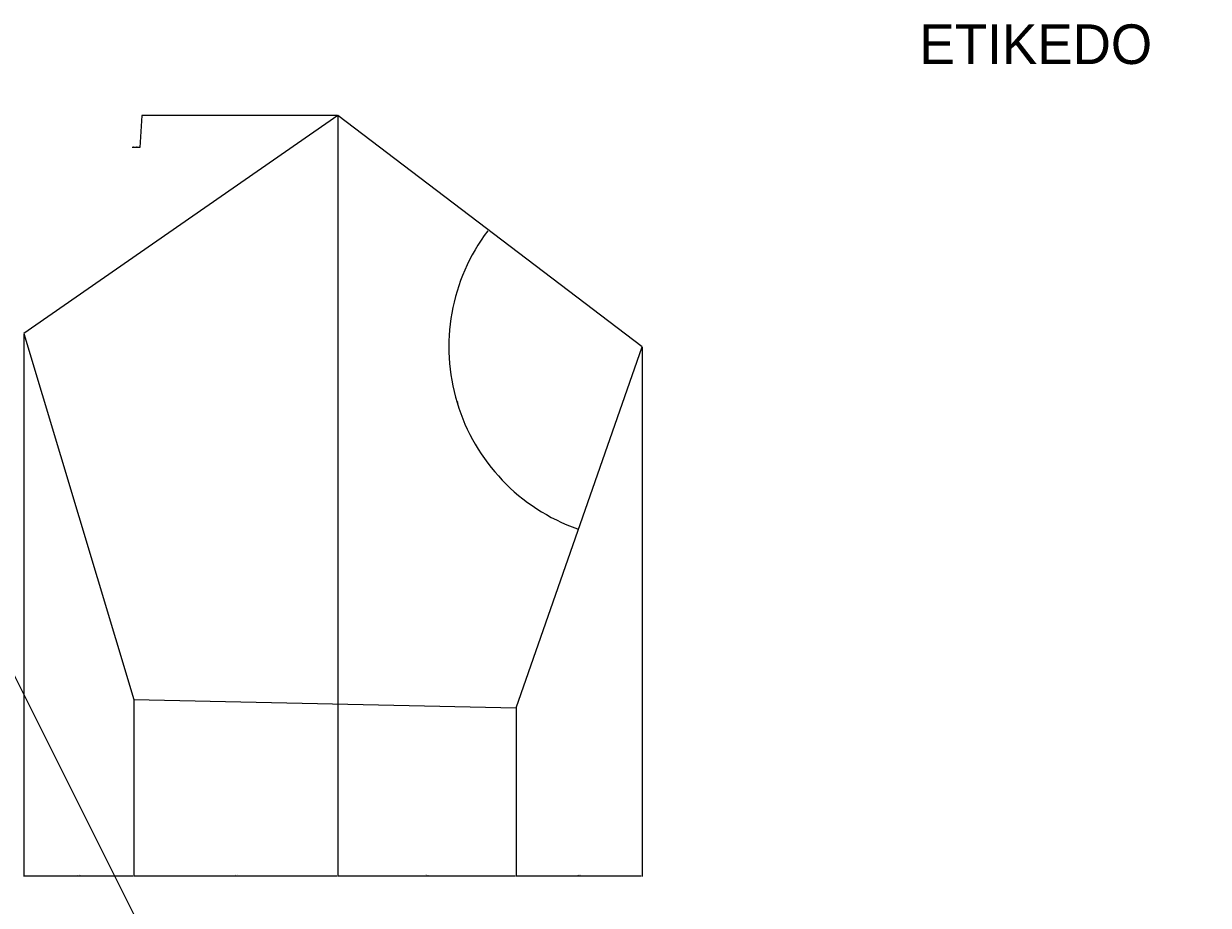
# Model space of a CAD drawing. Extents: x -2750778 to 731427, y -1983468 to 1712338.
# Tile 13 of 16: x -1069 to 1919, y 2709 to 4934. Entities that reach past the tile are written whole.
import ezdxf

# ---------------------------------------------------------------- set-up
doc = ezdxf.new("R2010")
doc.units = 0
doc.layers.get('0').update_dxf_attribs({"linetype": 'CONTINUOUS'})
doc.layers.get('DEFPOINTS').update_dxf_attribs({"linetype": 'CONTINUOUS'})
doc.layers.add('TAVOLO_2', color=2, linetype='CONTINUOUS')
doc.layers.add('TAVOLO_3', color=4, linetype='CONTINUOUS')
doc.dimstyles.new('ISO-25', dxfattribs={"dimtxt": 2.5, "dimasz": 2.5, "dimexe": 1.25, "dimexo": 0.625, "dimtad": 1, "dimtxsty": 'STANDARD', "dimcen": 2.5, "dimazin": 3, "dimtfac": 1, "dimtmove": 0, "dimatfit": 3})

# ---------------------------------------------------------------- blocks, each defined once
blk = doc.blocks.new('*D6')
at = {"layer": 'DEFPOINTS', "color": 0}
for p in [(3869.5, 4177.6), (4398, 4177.6), (0, 0)]:
    blk.add_point(p, dxfattribs=at)
at = {"layer": 'TAVOLO_3', "color": 0}
blk.add_line((3870.2, 4177.6), (4413.2, 4177.6), dxfattribs=at)
at = {"layer": 'TAVOLO_3', "color": 0, "insert": (4405.9, 4179.7), "char_height": 2.5, "attachment_point": 5}
blk.add_mtext('4177,65', dxfattribs=at)
blk = doc.blocks.new('*D7')
at = {"layer": 'DEFPOINTS', "color": 0}
for p in [(4630.5, 4515.7), (4820.8, 4198.8), (0, 0)]:
    blk.add_point(p, dxfattribs=at)
at = {"layer": 'TAVOLO_3', "color": 0}
for p, q in [((4630.5, 4515.1), (4630.5, 4208.8)), ((4630.5, 4208.8), (4820.8, 4203.8)), ((4820.8, 4203.8), (4820.8, 4183.2))]:
    blk.add_line(p, q, dxfattribs=at)
at = {"layer": 'TAVOLO_3', "color": 0, "insert": (4818.7, 4190.7), "char_height": 2.5, "attachment_point": 5, "rotation": 90}
blk.add_mtext('4630,52', dxfattribs=at)
blk = doc.blocks.new('*D8')
at = {"layer": 'DEFPOINTS', "color": 0}
for p in [(-276.9, 4701.8), (3.5, 4128.9), (490.6, 4118.2), (490.6, 4118.2), (172.7, 3208)]:
    blk.add_point(p, dxfattribs=at)
at = {"layer": 'TAVOLO_3', "color": 0}
blk.add_arc((490.6, 4118.2), 487.2, 143.0439, 250.4559, dxfattribs=at)
for points in [[(101, 4411.4), (101.6, 4410.9), (102.8, 4413.1)], [(327.8, 3659.5), (327.5, 3658.7), (330, 3658.3)]]:
    blk.add_solid(points, dxfattribs=at)
at = {"layer": 'TAVOLO_3', "color": 0, "insert": (25.9, 3978.4), "char_height": 2.5, "attachment_point": 5, "rotation": 286.7499}
blk.add_mtext('108°', dxfattribs=at)
blk = doc.blocks.new('*D9')
at = {"layer": 'DEFPOINTS', "color": 0}
for p in [(-276.9, 4701.8), (-780.9, 4621.3), (0, 0)]:
    blk.add_point(p, dxfattribs=at)
at = {"layer": 'TAVOLO_3', "color": 0}
for p, q in [((-770.9, 4701.8), (-775.9, 4621.3)), ((-277.5, 4701.8), (-770.9, 4701.8)), ((-775.9, 4621.3), (-795.7, 4621.3))]:
    blk.add_line(p, q, dxfattribs=at)
at = {"layer": 'TAVOLO_3', "color": 0, "insert": (-788.6, 4623.4), "char_height": 2.5, "attachment_point": 5}
blk.add_mtext('4701,85', dxfattribs=at)
blk = doc.blocks.new('*D10')
at = {"color": 0}
for p, q in [((-1069.1, 4151.7), (-1069.1, 2782)), ((-791.2, 3228.4), (-791.2, 2782)), ((-1066.6, 2783.3), (-793.7, 2783.3))]:
    blk.add_line(p, q, dxfattribs=at)
for points in [[(-1066.6, 2783.7), (-1066.6, 2782.9), (-1069.1, 2783.3)], [(-793.7, 2783.7), (-793.7, 2782.9), (-791.2, 2783.3)]]:
    blk.add_solid(points, dxfattribs=at)
at = {"layer": 'DEFPOINTS', "color": 0}
for p in [(-1069.1, 4152.3), (-791.2, 3229), (-791.2, 2783.3)]:
    blk.add_point(p, dxfattribs=at)
at = {"color": 0, "insert": (-930.1, 2785.4), "char_height": 2.5, "attachment_point": 5}
blk.add_mtext('277,87', dxfattribs=at)
blk = doc.blocks.new('*D11')
at = {"color": 0}
for p, q in [((-276.9, 4701.2), (-276.9, 2782)), ((-791.2, 3228.4), (-791.2, 2782)), ((-788.7, 2783.3), (-279.4, 2783.3))]:
    blk.add_line(p, q, dxfattribs=at)
for points in [[(-788.7, 2783.7), (-788.7, 2782.9), (-791.2, 2783.3)], [(-279.4, 2783.7), (-279.4, 2782.9), (-276.9, 2783.3)]]:
    blk.add_solid(points, dxfattribs=at)
at = {"layer": 'DEFPOINTS', "color": 0}
for p in [(-276.9, 4701.8), (-791.2, 3229), (-276.9, 2783.3)]:
    blk.add_point(p, dxfattribs=at)
at = {"color": 0, "insert": (-534, 2785.4), "char_height": 2.5, "attachment_point": 5}
blk.add_mtext('514,34', dxfattribs=at)
blk = doc.blocks.new('*D12')
at = {"layer": 'DEFPOINTS', "color": 0}
for p in [(-276.9, 4701.8), (172.7, 3208), (172.7, 2783.3)]:
    blk.add_point(p, dxfattribs=at)
at = {"layer": 'TAVOLO_3', "color": 0}
for p, q in [((-276.9, 4701.2), (-276.9, 2782)), ((172.7, 3207.4), (172.7, 2782)), ((-274.4, 2783.3), (170.2, 2783.3))]:
    blk.add_line(p, q, dxfattribs=at)
for points in [[(-274.4, 2783.7), (-274.4, 2782.9), (-276.9, 2783.3)], [(170.2, 2783.7), (170.2, 2782.9), (172.7, 2783.3)]]:
    blk.add_solid(points, dxfattribs=at)
at = {"layer": 'TAVOLO_3', "color": 0, "insert": (-52.1, 2785.4), "char_height": 2.5, "attachment_point": 5}
blk.add_mtext('449,6', dxfattribs=at)
blk = doc.blocks.new('*D13')
at = {"color": 0}
for p, q in [((490.6, 4117.6), (490.6, 2782)), ((172.7, 3207.4), (172.7, 2782)), ((175.2, 2783.3), (488.1, 2783.3))]:
    blk.add_line(p, q, dxfattribs=at)
for points in [[(175.2, 2783.7), (175.2, 2782.9), (172.7, 2783.3)], [(488.1, 2783.7), (488.1, 2782.9), (490.6, 2783.3)]]:
    blk.add_solid(points, dxfattribs=at)
at = {"layer": 'DEFPOINTS', "color": 0}
for p in [(490.6, 4118.2), (172.7, 3208), (490.6, 2783.3)]:
    blk.add_point(p, dxfattribs=at)
at = {"color": 0, "insert": (331.7, 2785.4), "char_height": 2.5, "attachment_point": 5}
blk.add_mtext('317,88', dxfattribs=at)

msp = doc.modelspace()

# ---------------------------------------------------------------- linework, layer by layer
at = {"layer": 'TAVOLO_2'}
msp.add_xline((207.649, 690.264), (0.4474991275, -0.89428436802), dxfattribs=at)
at = {"layer": 'TAVOLO_3'}
msp.add_lwpolyline([(-276.855, 4701.847), (-1069.059, 4152.277), (-791.191, 3229.02), (172.744, 3207.986), (490.622, 4118.243)], close=True, dxfattribs=at)

# ---------------------------------------------------------------- texts
msp.add_attdef('ETIKEDO', (1190.16, 4832.124), 'valoro', height=100, dxfattribs=at)

# ---------------------------------------------------------------- dimensions: what is measured, and where the dimension line sits
for base, p1, p2, picture, middle in [((-276.855, 2783.28), (-791.191, 3229.02), (-276.855, 4701.847), '*D11', (-534.023, 2785.364)), ((-791.191, 2783.28), (-1069.059, 4152.277), (-791.191, 3229.02), '*D10', (-930.125, 2785.364)), ((490.622, 2783.28), (172.744, 3207.986), (490.622, 4118.243), '*D13', (331.683, 2785.364))]:
    dim = msp.add_linear_dim(base=base, p1=p1, p2=p2, dimstyle='ISO-25')
    dim.commit()
    dim.dimension.update_dxf_attribs({"geometry": picture, "text_midpoint": middle})
for feature_location, offset, dtype, picture, middle in [((-276.855, 4701.847), (-504.078, -80.534), 0, '*D9', (-788.641, 4623.396)), ((4630.519, 4515.679), (190.246, -316.902), 1, '*D7', (4818.682, 4190.652)), ((3869.534, 4177.65), (528.462, 0), 0, '*D6', (4405.913, 4179.733))]:
    dim = msp.add_ordinate_dim(feature_location=feature_location, offset=offset, dtype=dtype, origin=(0, 0), dimstyle='ISO-25', dxfattribs=at)
    dim.commit()
    dim.dimension.update_dxf_attribs({"geometry": picture, "text_midpoint": middle})
dim = msp.add_angular_dim_2l(base=(3.543, 4128.872), line1=((490.622, 4118.243), (-276.855, 4701.847)), line2=((172.744, 3207.986), (490.622, 4118.243)), dimstyle='ISO-25', dxfattribs=at)
dim.commit()
dim.dimension.update_dxf_attribs({"geometry": '*D8', "text_midpoint": (25.893, 3978.376)})
dim = msp.add_linear_dim(base=(172.744, 2783.28), p1=(-276.855, 4701.847), p2=(172.744, 3207.986), dimstyle='ISO-25', dxfattribs=at)
dim.commit()
dim.dimension.update_dxf_attribs({"geometry": '*D12', "text_midpoint": (-52.055, 2785.364)})

doc.saveas('drawing.dxf')
